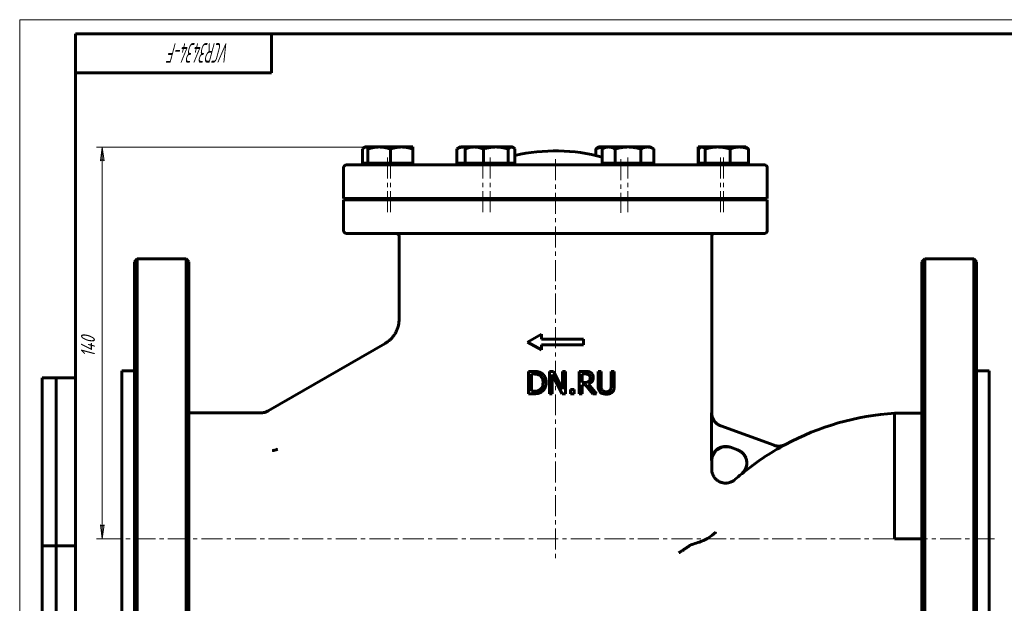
# Model space of a CAD drawing. Header units: millimetres. Extents: x 0 to 594, y 0 to 420.
# Tile 2 of 3: x 0 to 352, y 211 to 420. Entities that reach past the tile are written whole.
import ezdxf

# ---------------------------------------------------------------- set-up
doc = ezdxf.new("R2010")
doc.units = ezdxf.units.MM
for name, pattern in [('K5LT_AXLED', [12, 7.5, -1.5, 1.5, -1.5]), ('K5LT_BASIC', [0]), ('K5LT_THIN', [0])]:
    doc.linetypes.add(name, pattern=pattern)
doc.layers.add('Системный слой', color=7, linetype='Continuous')
doc.layers.add('Системный слой (1)', color=7, linetype='Continuous', true_color=0x6c6c6c)
doc.styles.add('KDIMTEXTSTYLE', font='GOST_AU.SHX', dxfattribs={"width": 0.96, "oblique": 15, "height": 5})
doc.styles.add('KTEXTSTYLE', font='GOST_AU.SHX', dxfattribs={"width": 0.56, "height": 5})
doc.dimstyles.new('KDIMSTYLE (1.00)', dxfattribs={"dimtxt": 5, "dimasz": 1, "dimexe": 2, "dimexo": 0, "dimgap": 1, "dimtad": 1, "dimtxsty": 'KDIMTEXTSTYLE', "dimsah": 1, "dimcen": 0, "dimdle": 1, "dimadec": 0, "dimazin": 0, "dimtfac": 0.667, "dimtmove": 0, "dimatfit": 3, "dimfxl": 1, "dimtvp": 1, "dimtolj": 1, "dimtzin": 0, "dimarcsym": 0})

# ---------------------------------------------------------------- blocks, each defined once
blk = doc.blocks.new('U12')
at = {"layer": 'Системный слой (1)', "color": 143, "linetype": 'K5LT_BASIC', "lineweight": 60, "true_color": 0x33acca}
for p, q in [((247.34, 279.5), (247.34, 342.6)), ((247.34, 259.38), (247.34, 262.47))]:
    blk.add_line(p, q, dxfattribs=at)
blk = doc.blocks.new('U13')
at = {"layer": 'Системный слой (1)', "color": 143, "linetype": 'K5LT_BASIC', "lineweight": 60, "true_color": 0x33acca}
for start, end in [(93.5544, 118.2473), (129.6078, 131.5192)]:
    blk.add_arc((318.63, 184.5), 95, start, end, dxfattribs=at)
blk = doc.blocks.new('U15')
at = {"layer": 'Системный слой (1)', "color": 143, "linetype": 'K5LT_BASIC', "lineweight": 60, "true_color": 0x33acca}
for p, q in [((248.91, 266.1), (247.5, 263.7)), ((251.26, 267.34), (248.91, 266.1)), ((254.05, 267.17), (251.26, 267.34)), ((247.5, 263.7), (247.34, 262.47))]:
    blk.add_line(p, q, dxfattribs=at)
blk = doc.blocks.new('U16')
at = {"layer": 'Системный слой (1)', "color": 143, "linetype": 'K5LT_BASIC', "lineweight": 60, "true_color": 0x33acca}
for p, q in [((322.48, 234.5), (322.48, 333.5)), ((322.48, 135.5), (322.48, 234.5))]:
    blk.add_line(p, q, dxfattribs=at)
blk = doc.blocks.new('U17')
at = {"layer": 'Системный слой (1)', "color": 143, "linetype": 'K5LT_BASIC', "lineweight": 60, "true_color": 0x33acca}
for p, q in [((176.02, 374.49), (175.84, 374.5)), ((176.21, 374.43), (176.02, 374.49)), ((176.39, 374.34), (176.21, 374.43)), ((176.6, 374.2), (176.39, 374.34)), ((176.81, 374.02), (176.6, 374.2)), ((177.04, 373.79), (176.81, 374.02))]:
    blk.add_line(p, q, dxfattribs=at)
blk = doc.blocks.new('U18')
at = {"layer": 'Системный слой (1)', "color": 143, "linetype": 'K5LT_BASIC', "lineweight": 60, "true_color": 0x33acca}
for p, q in [((159, 374.48), (158.61, 374.5)), ((159.39, 374.42), (159, 374.48)), ((159.78, 374.31), (159.39, 374.42))]:
    blk.add_line(p, q, dxfattribs=at)
blk = doc.blocks.new('U19')
at = {"layer": 'Системный слой (1)', "color": 143, "linetype": 'K5LT_BASIC', "lineweight": 60, "true_color": 0x33acca}
for p, q in [((60.48, 234.5), (60.48, 333.5)), ((60.48, 135.5), (60.48, 234.5))]:
    blk.add_line(p, q, dxfattribs=at)
blk = doc.blocks.new('U20')
at = {"layer": 'Системный слой (1)', "color": 143, "linetype": 'K5LT_BASIC', "lineweight": 60, "true_color": 0x33acca}
for p, q in [((115.77, 355.6), (233.95, 355.6)), ((233.95, 355.6), (267.2, 355.6))]:
    blk.add_line(p, q, dxfattribs=at)
blk = doc.blocks.new('U21')
at = {"layer": 'Системный слой (1)', "color": 143, "linetype": 'K5LT_BASIC', "lineweight": 60, "true_color": 0x33acca}
for p, q in [((242.84, 374.02), (242.61, 373.79)), ((243.05, 374.2), (242.84, 374.02)), ((243.25, 374.34), (243.05, 374.2)), ((243.44, 374.43), (243.25, 374.34)), ((243.62, 374.49), (243.44, 374.43)), ((243.81, 374.5), (243.62, 374.49))]:
    blk.add_line(p, q, dxfattribs=at)
blk = doc.blocks.new('U22')
at = {"layer": 'Системный слой (1)', "color": 143, "linetype": 'K5LT_BASIC', "lineweight": 60, "true_color": 0x33acca}
for p, q in [((209.27, 374.5), (209.2, 374.5)), ((209.34, 374.5), (209.27, 374.5)), ((209.42, 374.5), (209.34, 374.5))]:
    blk.add_line(p, q, dxfattribs=at)
blk = doc.blocks.new('U23')
at = {"layer": 'Системный слой (1)', "color": 143, "linetype": 'K5LT_BASIC', "lineweight": 60, "true_color": 0x33acca}
for p, q in [((242.54, 373.81), (242.47, 373.79)), ((242.61, 373.83), (242.54, 373.81)), ((242.67, 373.86), (242.61, 373.83))]:
    blk.add_line(p, q, dxfattribs=at)
blk = doc.blocks.new('U24')
at = {"layer": 'Системный слой (1)', "color": 143, "linetype": 'K5LT_BASIC', "lineweight": 60, "true_color": 0x33acca}
for p, q in [((123.96, 374.47), (123.7, 374.5)), ((124.22, 374.36), (123.96, 374.47)), ((124.49, 374.18), (124.22, 374.36))]:
    blk.add_line(p, q, dxfattribs=at)
blk = doc.blocks.new('U25')
at = {"layer": 'Системный слой (1)', "color": 143, "linetype": 'K5LT_BASIC', "lineweight": 60, "true_color": 0x33acca}
for p, q in [((122.73, 374.02), (122.51, 373.79)), ((122.94, 374.2), (122.73, 374.02)), ((123.15, 374.34), (122.94, 374.2)), ((123.33, 374.43), (123.15, 374.34)), ((123.52, 374.49), (123.33, 374.43)), ((123.7, 374.5), (123.52, 374.49))]:
    blk.add_line(p, q, dxfattribs=at)
blk = doc.blocks.new('D9')
at = {"layer": 'Системный слой (1)'}
for points in [[(30.15, 369.5), (29.49, 374.5), (28.83, 369.5), (29.49, 370)], [(29.49, 234.5), (30.15, 239.5), (29.49, 239), (28.83, 239.5)]]:
    blk.add_hatch(color=7, dxfattribs=at).paths.add_polyline_path(points)
at = {"layer": 'Системный слой (1)', "color": 7, "linetype": 'K5LT_THIN', "lineweight": 18, "true_color": 0xffffff}
for p, q in [((132.49, 374.5), (27.49, 374.5)), ((28.83, 369.5), (29.49, 374.5)), ((29.49, 374.5), (30.15, 369.5)), ((29.49, 370), (28.83, 369.5)), ((30.15, 369.5), (29.49, 370)), ((29.49, 234.5), (28.83, 239.5)), ((28.83, 239.5), (29.49, 239)), ((29.49, 239), (30.15, 239.5)), ((30.15, 239.5), (29.49, 234.5)), ((36.48, 234.5), (27.49, 234.5))]:
    blk.add_line(p, q, dxfattribs=at)
blk.add_wipeout([(28.49, 299.43), (21.11, 299.43), (21.11, 309.18), (28.49, 309.18)]).dxf.layer = 'Системный слой (1)'
blk.add_line((29.49, 234.5), (29.49, 374.5), dxfattribs=at)
at = {"layer": 'Системный слой (1)', "color": 7, "insert": (21.9, 299.43), "char_height": 5, "attachment_point": 1, "rotation": 90, "style": 'KTEXTSTYLE'}
blk.add_mtext('\\H5.0;\\W1.000;\\Q15;\\Q15;\\W0.960;140', dxfattribs=at)
blk = doc.blocks.new('KDIMARROW_01')
at = {"layer": 'Системный слой'}
blk.add_hatch(color=0, dxfattribs=at).paths.add_polyline_path([(-5, -0.66), (0, 0), (-5, 0.66), (-4.5, 0)])
at = {"layer": 'Системный слой', "color": 0, "linetype": 'K5LT_THIN', "lineweight": 18}
for p, q in [((-4.5, 0), (-5, 0.66)), ((-5, 0.66), (0, 0)), ((0, 0), (-5, -0.66)), ((-5, -0.66), (-4.5, 0))]:
    blk.add_line(p, q, dxfattribs=at)
at = {"layer": 'Системный слой (1)', "color": 0, "linetype": 'K5LT_THIN', "lineweight": 18}
blk.add_line((466.7, 234.5), (465.7, 234.5), dxfattribs=at)
blk = doc.blocks.new('U26')
at = {"color": 7, "linetype": 'K5LT_THIN', "lineweight": 18, "true_color": 0xffffff}
for p, q in [((0, 0), (0, 420)), ((0, 420), (594, 420))]:
    blk.add_line(p, q, dxfattribs=at)
at = {"color": 143, "linetype": 'K5LT_BASIC', "lineweight": 60, "true_color": 0x33acca}
for p, q in [((20, 5), (20, 415)), ((20, 415), (589, 415)), ((90, 415), (90, 401)), ((90, 401), (20, 401)), ((8, 172), (8, 292)), ((20, 292), (8, 292)), ((13, 172), (13, 292)), ((20, 232), (8, 232))]:
    blk.add_line(p, q, dxfattribs=at)
at = {"color": 7, "insert": (75.17, 404.64), "char_height": 7, "attachment_point": 1, "rotation": 180, "style": 'KTEXTSTYLE'}
blk.add_mtext('\\H5.0;\\W1.000;\\Q15;\\Q15;\\W0.560;\\H7.00;VCR3434-F', dxfattribs=at)

msp = doc.modelspace()

# ---------------------------------------------------------------- linework, layer by layer
at = {"layer": 'Системный слой (1)', "color": 143, "linetype": 'K5LT_BASIC', "lineweight": 60, "true_color": 0x33acca}
for p, q in [((122.506, 368.704), (122.506, 373.79)), ((123.428, 374.504), (123.146, 374.341)), ((123.428, 374.504), (123.701, 374.504)), ((123.701, 374.504), (124.493, 374.504)), ((124.493, 373.79), (124.493, 374.504)), ((124.493, 374.504), (128.493, 374.504)), ((124.493, 368.704), (124.493, 373.79)), ((128.493, 374.504), (136.493, 374.504)), ((132.493, 368.704), (132.493, 373.79)), ((136.493, 374.504), (140.493, 374.504)), ((140.493, 374.504), (140.493, 373.79)), ((140.493, 368.704), (140.493, 373.79)), ((157.543, 374.504), (156.305, 373.79)), ((156.305, 368.704), (156.305, 373.79)), ((157.543, 374.504), (158.615, 374.504)), ((158.615, 374.504), (160.112, 374.504)), ((159.19, 368.704), (159.19, 373.79)), ((160.112, 374.504), (159.83, 374.341)), ((160.112, 374.504), (162.456, 374.504)), ((162.456, 374.504), (170.183, 374.504)), ((165.722, 368.704), (165.722, 373.79)), ((170.183, 374.504), (175.84, 374.504)), ((174.644, 368.704), (174.644, 373.79)), ((175.84, 374.504), (176.112, 374.504)), ((176.112, 374.504), (176.395, 374.341)), ((177.035, 368.704), (177.035, 373.79)), ((205.93, 371.478), (205.93, 373.79)), ((206.852, 374.504), (206.57, 374.341)), ((206.852, 374.504), (209.196, 374.504)), ((209.422, 374.504), (208.184, 373.79)), ((208.184, 368.704), (208.184, 373.79)), ((209.196, 374.504), (209.422, 374.504)), ((209.422, 374.504), (210.494, 374.504)), ((210.494, 374.504), (217.422, 374.504)), ((212.803, 368.704), (212.803, 373.79)), ((217.422, 374.504), (224.35, 374.504)), ((222.041, 368.704), (222.041, 373.79)), ((224.35, 374.504), (225.422, 374.504)), ((225.422, 374.504), (226.66, 373.79)), ((226.66, 368.704), (226.66, 373.79)), ((242.472, 373.79), (242.472, 374.504)), ((242.472, 374.504), (243.536, 374.504)), ((242.472, 368.704), (242.472, 373.79)), ((242.614, 368.704), (242.614, 373.79)), ((243.536, 374.504), (243.254, 374.341)), ((243.536, 374.504), (243.809, 374.504)), ((243.809, 374.504), (249.466, 374.504)), ((245.005, 368.704), (245.005, 373.79)), ((249.466, 374.504), (257.193, 374.504)), ((253.927, 368.704), (253.927, 373.79)), ((257.193, 374.504), (259.536, 374.504)), ((259.536, 374.504), (259.819, 374.341)), ((260.459, 368.704), (260.459, 373.79)), ((115.769, 356.104), (115.769, 367.104)), ((266.196, 368.104), (116.769, 368.104)), ((123.701, 368.704), (122.506, 368.704)), ((123.428, 368.704), (123.428, 368.104)), ((124.493, 368.704), (123.701, 368.704)), ((124.493, 368.704), (124.493, 368.104)), ((128.493, 368.704), (124.493, 368.704)), ((132.493, 368.704), (128.493, 368.704)), ((136.493, 368.704), (132.493, 368.704)), ((140.493, 368.704), (136.493, 368.704)), ((140.493, 368.704), (140.493, 368.104)), ((158.615, 368.704), (156.305, 368.704)), ((157.543, 368.704), (157.543, 368.104)), ((159.19, 368.704), (158.615, 368.704)), ((162.456, 368.704), (159.19, 368.704)), ((160.112, 368.704), (160.112, 368.104)), ((165.722, 368.704), (162.456, 368.704)), ((170.183, 368.704), (165.722, 368.704)), ((174.644, 368.704), (170.183, 368.704)), ((175.84, 368.704), (174.644, 368.704)), ((177.035, 368.704), (175.84, 368.704)), ((176.112, 368.704), (176.112, 368.104)), ((210.494, 368.704), (208.184, 368.704)), ((209.422, 368.704), (209.422, 368.104)), ((212.803, 368.704), (210.494, 368.704)), ((217.422, 368.704), (212.803, 368.704)), ((222.041, 368.704), (217.422, 368.704)), ((224.35, 368.704), (222.041, 368.704)), ((226.66, 368.704), (224.35, 368.704)), ((225.422, 368.704), (225.422, 368.104)), ((242.614, 368.704), (242.472, 368.704)), ((242.472, 368.704), (242.472, 368.104)), ((243.809, 368.704), (242.614, 368.704)), ((243.536, 368.704), (243.536, 368.104)), ((245.005, 368.704), (243.809, 368.704)), ((249.466, 368.704), (245.005, 368.704)), ((253.927, 368.704), (249.466, 368.704)), ((257.193, 368.704), (253.927, 368.704)), ((260.459, 368.704), (257.193, 368.704)), ((259.536, 368.704), (259.536, 368.104)), ((267.196, 356.104), (267.196, 367.104)), ((115.769, 356.104), (267.196, 356.104)), ((115.769, 344.604), (115.769, 355.604)), ((126.428, 356.104), (126.428, 355.604)), ((127.493, 356.104), (127.493, 355.604)), ((137.493, 356.104), (137.493, 355.604)), ((160.543, 356.104), (160.543, 355.604)), ((163.112, 356.104), (163.112, 355.604)), ((173.112, 356.104), (173.112, 355.604)), ((183.982, 355.604), (183.982, 356.104)), ((198.982, 355.604), (198.982, 356.104)), ((209.852, 356.104), (209.852, 355.604)), ((212.422, 356.104), (212.422, 355.604)), ((222.422, 356.104), (222.422, 355.604)), ((245.472, 356.104), (245.472, 355.604)), ((246.536, 356.104), (246.536, 355.604)), ((256.536, 356.104), (256.536, 355.604)), ((267.196, 344.604), (267.196, 355.604)), ((116.769, 343.604), (266.196, 343.604)), ((135.625, 312.964), (135.623, 342.604)), ((41.982, 334.504), (40.982, 333.504)), ((41.982, 134.504), (41.982, 334.504)), ((59.482, 334.504), (41.982, 334.504)), ((59.482, 334.504), (59.482, 234.504)), ((60.482, 333.504), (59.482, 334.504)), ((322.482, 333.504), (323.482, 334.504)), ((323.482, 334.504), (323.482, 234.504)), ((323.482, 334.504), (340.982, 334.504)), ((340.982, 334.504), (341.982, 333.504)), ((340.982, 134.504), (340.982, 334.504)), ((40.982, 135.504), (40.982, 333.504)), ((341.982, 135.504), (341.982, 333.504)), ((135.624, 312.964), (135.624, 312.964)), ((181.482, 304.79), (186.482, 307.624)), ((186.482, 305.79), (186.482, 307.624)), ((88.83, 280.174), (130.625, 304.305)), ((181.482, 304.79), (186.482, 301.955)), ((186.482, 305.79), (201.482, 305.79)), ((186.482, 301.955), (186.482, 303.79)), ((186.482, 303.79), (201.482, 303.79)), ((201.482, 303.79), (201.482, 305.79)), ((36.482, 294.504), (36.482, 174.504)), ((40.982, 294.504), (36.482, 294.504)), ((183.687, 294.298), (181.865, 294.298)), ((181.865, 294.298), (181.865, 286.298)), ((182.928, 293.377), (183.739, 293.377)), ((182.928, 287.219), (182.928, 293.377)), ((189.327, 294.298), (189.327, 286.298)), ((190.838, 294.298), (189.327, 294.298)), ((190.319, 286.298), (190.319, 293.196)), ((190.319, 293.196), (193.859, 286.298)), ((194.06, 287.964), (190.838, 294.298)), ((195.052, 294.298), (194.06, 294.298)), ((194.06, 294.298), (194.06, 287.964)), ((195.052, 286.298), (195.052, 294.298)), ((200.005, 294.298), (200.005, 286.298)), ((202.066, 294.298), (200.005, 294.298)), ((201.068, 290.369), (201.068, 293.377)), ((201.068, 293.377), (202.125, 293.377)), ((206.734, 294.298), (206.734, 289.306)), ((207.797, 294.298), (206.734, 294.298)), ((207.797, 289.306), (207.797, 294.298)), ((211.46, 294.298), (211.46, 289.28)), ((212.523, 294.298), (211.46, 294.298)), ((212.523, 289.306), (212.523, 294.298)), ((341.982, 294.504), (346.482, 294.504)), ((346.482, 294.504), (346.482, 174.504)), ((202.001, 290.369), (201.068, 290.369)), ((201.068, 289.481), (202.287, 289.481)), ((201.068, 286.298), (201.068, 289.481)), ((202.287, 289.481), (204.815, 286.298)), ((206.196, 286.298), (203.35, 289.779)), ((181.865, 286.298), (183.706, 286.298)), ((183.739, 287.219), (182.928, 287.219)), ((189.327, 286.298), (190.319, 286.298)), ((193.859, 286.298), (195.052, 286.298)), ((196.88, 287.828), (196.88, 286.298)), ((198.163, 287.828), (196.88, 287.828)), ((196.88, 286.298), (198.163, 286.298)), ((198.163, 286.298), (198.163, 287.828)), ((200.005, 286.298), (201.068, 286.298)), ((204.815, 286.298), (206.196, 286.298)), ((60.482, 279.504), (86.33, 279.504)), ((86.33, 279.504), (86.33, 279.504)), ((88.83, 280.174), (88.83, 280.174)), ((247.322, 262.477), (247.322, 279.504)), ((312.738, 279.322), (322.482, 279.322)), ((312.738, 279.322), (312.738, 234.51)), ((269.618, 267.887), (250.613, 274.804)), ((254.034, 267.174), (256.609, 266.237)), ((247.341, 259.377), (247.341, 259.377)), ((255.655, 255.633), (255.655, 255.633)), ((59.482, 234.504), (59.482, 134.504)), ((312.738, 234.51), (322.482, 234.535)), ((312.738, 234.51), (322.482, 234.51)), ((323.482, 234.504), (323.482, 134.504))]:
    msp.add_line(p, q, dxfattribs=at)
at = {"layer": 'Системный слой (1)', "color": 30, "linetype": 'K5LT_AXLED', "lineweight": 18, "true_color": 0xff8000}
for p, q in [((131.428, 370.704), (131.428, 351.025)), ((132.493, 370.704), (132.493, 351.025)), ((165.543, 370.704), (165.543, 351.025)), ((168.112, 370.704), (168.112, 351.025)), ((191.482, 370.104), (191.482, 227.504)), ((214.852, 370.104), (214.852, 351.025)), ((217.422, 370.704), (217.422, 351.025)), ((250.472, 370.704), (250.472, 351.025)), ((251.536, 370.704), (251.536, 351.025)), ((336.482, 234.504), (34.482, 234.504)), ((348.482, 234.504), (320.482, 234.504))]:
    msp.add_line(p, q, dxfattribs=at)
at = {"layer": 'Системный слой (1)', "color": 143, "linetype": 'K5LT_BASIC', "lineweight": 60, "true_color": 0x33acca}
for centre, radius, start, end in [((191.482, 308.104), 65, 75.11069, 102.84208), ((116.769, 367.104), 1, 90, 180), ((266.196, 367.104), 1, 0, 90), ((116.769, 344.604), 1, 180, 270), ((134.623, 342.604), 1, 0, 90), ((248.342, 342.604), 1, 90, 180), ((266.196, 344.604), 1, 270, 0), ((318.627, 184.504), 94.975, 118.23308, 129.59842)]:
    msp.add_arc(centre, radius, start, end, dxfattribs=at)
for points, weights in [([(128.493, 374.504), (126.636, 374.504), (124.493, 373.79)], [1, 1.0379548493, 1]), ([(132.493, 373.79), (130.349, 374.504), (128.493, 374.504)], [1, 1.0379548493, 1]), ([(136.493, 374.504), (134.636, 374.504), (132.493, 373.79)], [1, 1.0379548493, 1]), ([(140.493, 373.79), (138.349, 374.504), (136.493, 374.504)], [1, 1.0379548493, 1]), ([(158.615, 374.504), (157.543, 374.504), (156.305, 373.79)], [1, 1.0379548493, 1]), ([(162.456, 374.504), (160.94, 374.504), (159.19, 373.79)], [1, 1.0379548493, 1]), ([(159.19, 373.79), (159.527, 374.167), (159.83, 374.341)], [1, 1.01965916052, 1.0189529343]), ([(165.722, 373.79), (163.971, 374.504), (162.456, 374.504)], [1, 1.0379548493, 1]), ([(170.183, 374.504), (168.112, 374.504), (165.722, 373.79)], [1, 1.0379548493, 1]), ([(174.644, 373.79), (172.253, 374.504), (170.183, 374.504)], [1, 1.0379548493, 1]), ([(175.84, 374.504), (175.285, 374.504), (174.644, 373.79)], [1, 1.0379548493, 1]), ([(209.196, 374.504), (207.68, 374.504), (205.93, 373.79)], [1, 1.0379548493, 1]), ([(205.93, 373.79), (206.267, 374.167), (206.57, 374.341)], [1, 1.01965916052, 1.0189529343]), ([(210.494, 374.504), (209.422, 374.504), (208.184, 373.79)], [1, 1.0379548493, 1]), ([(212.803, 373.79), (211.566, 374.504), (210.494, 374.504)], [1, 1.0379548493, 1]), ([(217.422, 374.504), (215.278, 374.504), (212.803, 373.79)], [1, 1.0379548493, 1]), ([(222.041, 373.79), (219.566, 374.504), (217.422, 374.504)], [1, 1.0379548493, 1]), ([(224.35, 374.504), (223.278, 374.504), (222.041, 373.79)], [1, 1.0379548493, 1]), ([(226.66, 373.79), (225.422, 374.504), (224.35, 374.504)], [1, 1.0379548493, 1]), ([(245.005, 373.79), (244.364, 374.504), (243.809, 374.504)], [1, 1.0379548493, 1]), ([(249.466, 374.504), (247.395, 374.504), (245.005, 373.79)], [1, 1.0379548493, 1]), ([(253.927, 373.79), (251.536, 374.504), (249.466, 374.504)], [1, 1.0379548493, 1]), ([(257.193, 374.504), (255.678, 374.504), (253.927, 373.79)], [1, 1.0379548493, 1]), ([(260.459, 373.79), (258.709, 374.504), (257.193, 374.504)], [1, 1.0379548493, 1]), ([(259.819, 374.341), (260.122, 374.167), (260.459, 373.79)], [1.0189529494, 1.01965895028, 1])]:
    msp.add_rational_spline(points, weights, degree=2, dxfattribs=at)
for points, knots in [([(130.625, 304.304), (130.627, 304.305), (130.629, 304.306), (130.633, 304.309), (130.635, 304.31), (130.641, 304.314), (130.646, 304.316), (130.658, 304.323), (130.665, 304.327), (130.689, 304.341), (130.704, 304.35), (130.749, 304.377), (130.779, 304.395), (130.866, 304.448), (130.924, 304.483), (131.092, 304.591), (131.202, 304.664), (131.522, 304.885), (131.727, 305.04), (132.268, 305.481), (132.592, 305.782), (133.201, 306.428), (133.486, 306.773), (134.005, 307.494), (134.241, 307.871), (134.648, 308.633), (134.823, 309.017), (135.126, 309.815), (135.253, 310.229), (135.454, 311.076), (135.527, 311.508), (135.607, 312.283), (135.625, 312.624), (135.625, 312.964)], [0, 0, 0, 0, 0.0104451, 0.0104451, 0.0261128, 0.0261128, 0.0548369, 0.0548369, 0.1096738, 0.1096738, 0.2167363, 0.2167363, 0.4256388, 0.4256388, 0.8329987, 0.8329987, 1.6268282, 1.6268282, 3.1727072, 3.1727072, 5.8280256, 5.8280256, 8.5129215, 8.5129215, 11.1793701, 11.1793701, 13.7127617, 13.7127617, 16.3123059, 16.3123059, 18.9484448, 18.9484448, 20.998368, 20.998368, 20.998368, 20.998368]), ([(186.552, 293.663), (186.39, 293.77), (186.215, 293.86), (185.9, 293.992), (185.761, 294.041), (185.571, 294.098), (185.516, 294.114), (185.405, 294.143), (185.347, 294.157), (185.218, 294.184), (185.144, 294.197), (184.981, 294.223), (184.89, 294.235), (184.683, 294.258), (184.566, 294.268), (184.375, 294.28), (184.31, 294.284), (184.098, 294.293), (183.954, 294.296), (183.769, 294.298), (183.728, 294.298), (183.687, 294.298)], [-0.54460016, -0.54460016, -0.54460016, -0.54460016, -0.39068967, -0.39068967, -0.27484076, -0.27484076, -0.23341726, -0.23341726, -0.19692912, -0.19692912, -0.15852529, -0.15852529, -0.11877826, -0.11877826, -0.07640037, -0.07640037, -0.05573626, -0.05573626, -0.01246545, -0.01246545, 0, 0, 0, 0]), ([(183.739, 293.377), (183.845, 293.377), (183.944, 293.375), (184.143, 293.368), (184.24, 293.362), (184.437, 293.346), (184.532, 293.336), (184.674, 293.316), (184.728, 293.307), (184.817, 293.291), (184.854, 293.283), (184.906, 293.272), (184.925, 293.268), (185.263, 293.188), (185.567, 293.066), (185.852, 292.898)], [-0.15966542, -0.15966542, -0.15966542, -0.15966542, -0.14976335, -0.14976335, -0.13818881, -0.13818881, -0.12404125, -0.12404125, -0.11382319, -0.11382319, -0.10504551, -0.10504551, -0.09981714, -0.09981714, 0, 0, 0, 0]), ([(185.852, 292.898), (186.069, 292.765), (186.261, 292.602), (186.59, 292.209), (186.719, 291.986), (187, 291.294), (187.065, 290.793), (187.065, 290.304)], [-0.3002892, -0.3002892, -0.3002892, -0.3002892, -0.22402396, -0.22402396, -0.14656735, -0.14656735, 0, 0, 0, 0]), ([(188.173, 290.291), (188.173, 290.657), (188.142, 291.024), (187.971, 291.833), (187.832, 292.14), (187.541, 292.716), (187.273, 293.072), (186.813, 293.477), (186.686, 293.574), (186.552, 293.663)], [-0.28698739, -0.28698739, -0.28698739, -0.28698739, -0.24160681, -0.24160681, -0.18434, -0.18434, -0.04810104, -0.04810104, 0, 0, 0, 0]), ([(204.102, 293.877), (203.924, 293.992), (203.735, 294.084), (203.419, 294.184), (203.246, 294.23), (202.745, 294.278), (202.574, 294.288), (202.293, 294.296), (202.179, 294.298), (202.066, 294.298)], [-0.36891155, -0.36891155, -0.36891155, -0.36891155, -0.18865148, -0.18865148, -0.08586896, -0.08586896, -0.0345609, -0.0345609, 0, 0, 0, 0]), ([(202.125, 293.377), (202.213, 293.377), (202.294, 293.375), (202.469, 293.368), (202.557, 293.36), (202.682, 293.347), (202.726, 293.34), (202.797, 293.329), (202.826, 293.324), (202.857, 293.318), (202.862, 293.317), (202.88, 293.313), (202.893, 293.31), (203.079, 293.268), (203.245, 293.204), (203.395, 293.105)], [-0.093864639, -0.093864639, -0.093864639, -0.093864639, -0.085627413, -0.085627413, -0.074018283, -0.074018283, -0.066184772, -0.066184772, -0.059704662, -0.059704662, -0.058351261, -0.058351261, -0.05470819, -0.05470819, 0, 0, 0, 0]), ([(203.35, 289.779), (203.654, 289.893), (203.937, 290.048), (204.342, 290.391), (204.541, 290.592), (204.849, 291.121), (204.938, 291.402), (205.001, 291.84), (205.01, 291.983), (205.01, 292.126)], [-0.37880193, -0.37880193, -0.37880193, -0.37880193, -0.22786201, -0.22786201, -0.13276103, -0.13276103, -0.04297182, -0.04297182, 0, 0, 0, 0]), ([(203.395, 293.105), (203.487, 293.043), (203.569, 292.971), (203.662, 292.857), (203.682, 292.829), (203.719, 292.772), (203.736, 292.743), (203.761, 292.697), (203.77, 292.679), (203.786, 292.643), (203.794, 292.625), (203.873, 292.428), (203.901, 292.236), (203.901, 292.042)], [-0.11355408, -0.11355408, -0.11355408, -0.11355408, -0.08704258, -0.08704258, -0.07839939, -0.07839939, -0.0695314, -0.0695314, -0.06385804, -0.06385804, -0.05818375, -0.05818375, 0, 0, 0, 0]), ([(205.01, 292.126), (205.01, 292.311), (204.994, 292.498), (204.92, 292.839), (204.866, 292.993), (204.783, 293.151), (204.775, 293.165), (204.752, 293.204), (204.736, 293.232), (204.695, 293.295), (204.671, 293.332), (204.602, 293.426), (204.555, 293.484), (204.459, 293.588), (204.414, 293.633), (204.345, 293.694), (204.326, 293.711), (204.241, 293.781), (204.173, 293.831), (204.102, 293.877)], [-0.39118846, -0.39118846, -0.39118846, -0.39118846, -0.25494804, -0.25494804, -0.13376597, -0.13376597, -0.1228659, -0.1228659, -0.10483892, -0.10483892, -0.08404261, -0.08404261, -0.05491314, -0.05491314, -0.03363195, -0.03363195, -0.02578367, -0.02578367, 0, 0, 0, 0]), ([(187.065, 290.304), (187.065, 289.945), (187.034, 289.574), (186.891, 288.996), (186.791, 288.698), (186.424, 288.14), (186.208, 287.924), (185.95, 287.75)], [-0.36278068, -0.36278068, -0.36278068, -0.36278068, -0.20038362, -0.20038362, -0.09375171, -0.09375171, 0, 0, 0, 0]), ([(186.539, 286.94), (186.767, 287.09), (186.973, 287.267), (187.347, 287.68), (187.51, 287.912), (187.921, 288.652), (188.08, 289.175), (188.163, 289.917), (188.173, 290.104), (188.173, 290.291)], [-0.39109417, -0.39109417, -0.39109417, -0.39109417, -0.3092606, -0.3092606, -0.22419847, -0.22419847, -0.05615962, -0.05615962, 0, 0, 0, 0]), ([(203.447, 290.784), (203.363, 290.7), (203.27, 290.63), (203.016, 290.494), (202.883, 290.462), (202.56, 290.391), (202.277, 290.369), (202.001, 290.369)], [-0.11311173, -0.11311173, -0.11311173, -0.11311173, -0.10119286, -0.10119286, -0.08401133, -0.08401133, 0, 0, 0, 0]), ([(203.901, 292.042), (203.901, 291.891), (203.89, 291.738), (203.835, 291.44), (203.796, 291.315), (203.676, 291.047), (203.575, 290.905), (203.447, 290.784)], [-0.12345543, -0.12345543, -0.12345543, -0.12345543, -0.08861115, -0.08861115, -0.05351936, -0.05351936, 0, 0, 0, 0]), ([(206.734, 289.306), (206.734, 288.545), (206.834, 288.11), (206.992, 287.578), (207.122, 287.319), (207.363, 287.011), (207.429, 286.937), (207.499, 286.868)], [-0.19729626, -0.19729626, -0.19729626, -0.19729626, -0.11934783, -0.11934783, -0.0301099, -0.0301099, 0, 0, 0, 0]), ([(208.141, 287.692), (208.022, 287.871), (207.939, 288.067), (207.827, 288.535), (207.809, 288.835), (207.799, 289.126), (207.797, 289.217), (207.797, 289.306)], [-0.13764539, -0.13764539, -0.13764539, -0.13764539, -0.0874807, -0.0874807, -0.02685373, -0.02685373, 0, 0, 0, 0]), ([(211.46, 289.28), (211.46, 289.014), (211.447, 288.726), (211.379, 288.301), (211.332, 288.083), (211.18, 287.793), (211.149, 287.742), (211.116, 287.692)], [-0.23152192, -0.23152192, -0.23152192, -0.23152192, -0.09982585, -0.09982585, -0.01826257, -0.01826257, 0, 0, 0, 0]), ([(211.758, 286.868), (211.882, 286.986), (211.991, 287.117), (212.177, 287.409), (212.252, 287.565), (212.41, 288.019), (212.487, 288.414), (212.52, 289.043), (212.523, 289.175), (212.523, 289.306)], [-0.3609798, -0.3609798, -0.3609798, -0.3609798, -0.27492271, -0.27492271, -0.18896336, -0.18896336, -0.03932929, -0.03932929, 0, 0, 0, 0]), ([(183.706, 286.298), (184.167, 286.298), (184.68, 286.319), (185.4, 286.44), (185.768, 286.524), (186.329, 286.813), (186.435, 286.874), (186.539, 286.94)], [-0.45142216, -0.45142216, -0.45142216, -0.45142216, -0.18975484, -0.18975484, -0.03701225, -0.03701225, 0, 0, 0, 0]), ([(185.95, 287.75), (185.805, 287.649), (185.652, 287.563), (185.262, 287.395), (185.071, 287.351), (184.579, 287.247), (184.147, 287.219), (183.739, 287.219)], [-0.17128138, -0.17128138, -0.17128138, -0.17128138, -0.15152408, -0.15152408, -0.12371235, -0.12371235, 0, 0, 0, 0]), ([(207.499, 286.868), (207.721, 286.646), (207.98, 286.48), (208.5, 286.267), (208.826, 286.173), (209.398, 286.133), (209.512, 286.129), (209.625, 286.129)], [-0.35908611, -0.35908611, -0.35908611, -0.35908611, -0.18147215, -0.18147215, -0.03591352, -0.03591352, 0, 0, 0, 0]), ([(209.625, 287.037), (209.449, 287.037), (209.27, 287.051), (208.947, 287.116), (208.801, 287.162), (208.51, 287.308), (208.374, 287.409), (208.215, 287.587), (208.176, 287.638), (208.141, 287.692)], [-0.17749387, -0.17749387, -0.17749387, -0.17749387, -0.12121546, -0.12121546, -0.07287845, -0.07287845, -0.01965158, -0.01965158, 0, 0, 0, 0]), ([(211.116, 287.692), (211.054, 287.597), (210.98, 287.512), (210.808, 287.361), (210.711, 287.298), (210.453, 287.168), (210.214, 287.077), (209.787, 287.04), (209.706, 287.037), (209.625, 287.037)], [-0.28030445, -0.28030445, -0.28030445, -0.28030445, -0.20962204, -0.20962204, -0.135913, -0.135913, -0.0255624, -0.0255624, 0, 0, 0, 0]), ([(209.625, 286.129), (209.981, 286.129), (210.356, 286.161), (211.079, 286.363), (211.354, 286.529), (211.631, 286.75), (211.696, 286.807), (211.758, 286.868)], [-0.18622283, -0.18622283, -0.18622283, -0.18622283, -0.11104043, -0.11104043, -0.02714004, -0.02714004, 0, 0, 0, 0]), ([(86.33, 279.504), (86.33, 279.504), (86.33, 279.504), (86.331, 279.504), (86.331, 279.504), (86.333, 279.504), (86.334, 279.504), (86.337, 279.504), (86.34, 279.504), (86.346, 279.504), (86.351, 279.504), (86.363, 279.504), (86.372, 279.504), (86.397, 279.505), (86.413, 279.505), (86.462, 279.506), (86.494, 279.507), (86.588, 279.511), (86.651, 279.514), (86.835, 279.529), (86.956, 279.542), (87.249, 279.587), (87.42, 279.622), (87.758, 279.71), (87.925, 279.763), (88.252, 279.886), (88.413, 279.955), (88.657, 280.078), (88.744, 280.125), (88.83, 280.174)], [0.0095813, 0.0095813, 0.0095813, 0.0095813, 0.0096761, 0.0096761, 0.0241903, 0.0241903, 0.0507996, 0.0507996, 0.1015991, 0.1015991, 0.2007792, 0.2007792, 0.3943013, 0.3943013, 0.7716695, 0.7716695, 1.5070536, 1.5070536, 2.9391175, 2.9391175, 5.7258368, 5.7258368, 9.7257159, 9.7257159, 13.725595, 13.725595, 17.7254741, 17.7254741, 19.9883928, 19.9883928, 19.9883928, 19.9883928]), ([(247.322, 279.504), (247.322, 279.359), (247.328, 279.215), (247.354, 278.924), (247.374, 278.777), (247.427, 278.485), (247.46, 278.34), (247.538, 278.053), (247.583, 277.912), (247.656, 277.717), (247.677, 277.662), (247.756, 277.469), (247.819, 277.333), (247.955, 277.068), (248.029, 276.939), (248.187, 276.69), (248.271, 276.569), (248.403, 276.397), (248.447, 276.343), (248.578, 276.187), (248.668, 276.087), (248.866, 275.887), (248.975, 275.786), (249.201, 275.595), (249.318, 275.504), (249.5, 275.376), (249.56, 275.335), (249.747, 275.215), (249.876, 275.14), (250.139, 275.003), (250.272, 274.94), (250.476, 274.856), (250.544, 274.829), (250.613, 274.804)], [0, 0, 0, 0, 0.04340643, 0.04340643, 0.08795914, 0.08795914, 0.13282854, 0.13282854, 0.17754039, 0.17754039, 0.19528418, 0.19528418, 0.24012215, 0.24012215, 0.28498651, 0.28498651, 0.32926906, 0.32926906, 0.35031959, 0.35031959, 0.39064877, 0.39064877, 0.43497519, 0.43497519, 0.47961692, 0.47961692, 0.50158437, 0.50158437, 0.54622574, 0.54622574, 0.59053127, 0.59053127, 0.61252138, 0.61252138, 0.61252138, 0.61252138]), ([(247.342, 279.496), (247.342, 278.332), (248.083, 276.304), (249.812, 275.096), (250.632, 274.797)], [0, 0, 0, 0, 0.5714285, 1, 1, 1, 1]), ([(254.034, 267.174), (253.898, 267.223), (253.761, 267.266), (253.48, 267.341), (253.336, 267.372), (253.044, 267.422), (252.897, 267.44), (252.6, 267.464), (252.451, 267.469), (252.241, 267.468), (252.181, 267.466), (251.972, 267.457), (251.823, 267.445), (251.528, 267.406), (251.381, 267.381), (251.09, 267.317), (250.947, 267.279), (250.667, 267.191), (250.531, 267.142), (250.343, 267.064), (250.29, 267.042), (250.171, 266.988), (250.106, 266.956), (249.911, 266.856), (249.783, 266.784), (249.534, 266.627), (249.412, 266.542), (249.177, 266.362), (249.063, 266.267), (248.855, 266.077), (248.76, 265.983), (248.567, 265.777), (248.471, 265.664), (248.288, 265.43), (248.202, 265.309), (248.099, 265.15), (248.077, 265.115), (247.975, 264.948), (247.9, 264.812), (247.764, 264.533), (247.702, 264.39), (247.593, 264.103), (247.547, 263.96), (247.466, 263.672), (247.433, 263.528), (247.378, 263.233), (247.357, 263.083), (247.329, 262.781), (247.322, 262.629), (247.322, 262.477)], [0, 0, 0, 0, 0.04315003, 0.04315003, 0.08757979, 0.08757979, 0.13245058, 0.13245058, 0.17736696, 0.17736696, 0.1954537, 0.1954537, 0.24012974, 0.24012974, 0.28511299, 0.28511299, 0.32980009, 0.32980009, 0.37354787, 0.37354787, 0.39088211, 0.39088211, 0.41274062, 0.41274062, 0.45690388, 0.45690388, 0.50154795, 0.50154795, 0.54621963, 0.54621963, 0.58623766, 0.58623766, 0.63085384, 0.63085384, 0.67557238, 0.67557238, 0.68793294, 0.68793294, 0.73472442, 0.73472442, 0.7815159, 0.7815159, 0.82687942, 0.82687942, 0.87163745, 0.87163745, 0.91730372, 0.91730372, 0.96296998, 0.96296998, 0.96296998, 0.96296998]), ([(269.618, 267.887), (269.753, 267.838), (269.891, 267.795), (270.172, 267.72), (270.316, 267.689), (270.608, 267.638), (270.756, 267.62), (271.053, 267.596), (271.202, 267.59), (271.412, 267.591), (271.472, 267.593), (271.682, 267.602), (271.83, 267.614), (272.126, 267.652), (272.272, 267.678), (272.495, 267.726), (272.572, 267.745), (272.793, 267.804), (272.934, 267.849), (273.211, 267.951), (273.346, 268.007), (273.552, 268.104), (273.626, 268.141), (273.698, 268.18)], [0, 0, 0, 0, 0.04326734, 0.04326734, 0.08776654, 0.08776654, 0.13266946, 0.13266946, 0.17756548, 0.17756548, 0.19564117, 0.19564117, 0.24049844, 0.24049844, 0.28515753, 0.28515753, 0.3089849, 0.3089849, 0.35368834, 0.35368834, 0.39762114, 0.39762114, 0.4223135, 0.4223135, 0.4223135, 0.4223135]), ([(92.099, 266.473), (92.097, 266.472), (92.094, 266.471), (91.958, 266.404), (91.821, 266.345), (91.541, 266.241), (91.399, 266.195), (91.108, 266.116), (90.96, 266.084), (90.66, 266.033), (90.509, 266.016), (90.355, 266.005), (90.352, 266.005), (90.349, 266.004)], [-0.00085099, -0.00085099, -0.00085099, -0.00085099, 0, 0, 0.04482912, 0.04482912, 0.08965823, 0.08965823, 0.13533568, 0.13533568, 0.18101313, 0.18101313, 0.18186412, 0.18186412, 0.18186412, 0.18186412]), ([(258.062, 257.695), (258.226, 257.831), (258.381, 257.977), (258.676, 258.294), (258.815, 258.464), (259.072, 258.824), (259.189, 259.014), (259.397, 259.407), (259.488, 259.61), (259.64, 260.02), (259.702, 260.226), (259.796, 260.646), (259.83, 260.858), (259.871, 261.292), (259.877, 261.514), (259.86, 261.958), (259.837, 262.181), (259.762, 262.619), (259.71, 262.835), (259.583, 263.242), (259.509, 263.434), (259.336, 263.815), (259.235, 264.003), (259.011, 264.364), (258.887, 264.537), (258.621, 264.863), (258.479, 265.015), (258.168, 265.312), (257.997, 265.455), (257.637, 265.718), (257.448, 265.838), (257.038, 266.061), (256.814, 266.162), (256.584, 266.246)], [0, 0, 0, 0, 0.0608218, 0.0608218, 0.1234597, 0.1234597, 0.1870208, 0.1870208, 0.2503492, 0.2503492, 0.311948, 0.311948, 0.3732511, 0.3732511, 0.4364699, 0.4364699, 0.5002581, 0.5002581, 0.5634801, 0.5634801, 0.622087, 0.622087, 0.6828503, 0.6828503, 0.7435907, 0.7435907, 0.8029096, 0.8029096, 0.8664856, 0.8664856, 0.9301635, 0.9301635, 1, 1, 1, 1]), ([(258.09, 257.686), (258.202, 257.778), (258.309, 257.876), (258.518, 258.082), (258.618, 258.191), (258.81, 258.417), (258.901, 258.535), (259.072, 258.778), (259.152, 258.902), (259.256, 259.081), (259.285, 259.133), (259.383, 259.317), (259.447, 259.451), (259.564, 259.724), (259.616, 259.863), (259.678, 260.056), (259.694, 260.108), (259.75, 260.303), (259.784, 260.448), (259.839, 260.739), (259.86, 260.886), (259.889, 261.18), (259.897, 261.327), (259.901, 261.623), (259.896, 261.772), (259.873, 262.068), (259.856, 262.216), (259.807, 262.506), (259.777, 262.65), (259.726, 262.847), (259.711, 262.903), (259.679, 263.011), (259.663, 263.064), (259.599, 263.256), (259.546, 263.393), (259.429, 263.664), (259.364, 263.797), (259.223, 264.056), (259.146, 264.182), (259.032, 264.353), (258.999, 264.401), (258.911, 264.524), (258.854, 264.599), (258.702, 264.787), (258.604, 264.898), (258.395, 265.114), (258.284, 265.219), (258.052, 265.418), (257.932, 265.513), (257.687, 265.689), (257.562, 265.771), (257.303, 265.924), (257.168, 265.995), (256.893, 266.126), (256.752, 266.184), (256.609, 266.237)], [0, 0, 0, 0, 0.043589, 0.043589, 0.0882112, 0.0882112, 0.1330334, 0.1330334, 0.1775013, 0.1775013, 0.1952783, 0.1952783, 0.2400014, 0.2400014, 0.2846477, 0.2846477, 0.3011377, 0.3011377, 0.3459327, 0.3459327, 0.3904618, 0.3904618, 0.4347284, 0.4347284, 0.4795885, 0.4795885, 0.5243351, 0.5243351, 0.5683446, 0.5683446, 0.585684, 0.585684, 0.6022195, 0.6022195, 0.6464863, 0.6464863, 0.6910622, 0.6910622, 0.735443, 0.735443, 0.7529169, 0.7529169, 0.7810484, 0.7810484, 0.8254867, 0.8254867, 0.8714265, 0.8714265, 0.9173663, 0.9173663, 0.9621316, 0.9621316, 1.0079118, 1.0079118, 1.053692, 1.053692, 1.053692, 1.053692]), ([(255.655, 255.633), (255.655, 255.633), (255.655, 255.633), (255.653, 255.632), (255.651, 255.63), (255.647, 255.626), (255.644, 255.624), (255.636, 255.617), (255.631, 255.612), (255.615, 255.598), (255.605, 255.589), (255.574, 255.563), (255.553, 255.546), (255.491, 255.495), (255.45, 255.461), (255.325, 255.365), (255.241, 255.304), (254.985, 255.131), (254.808, 255.026), (254.426, 254.831), (254.22, 254.742), (253.798, 254.592), (253.582, 254.531), (253.147, 254.439), (252.928, 254.408), (252.495, 254.376), (252.281, 254.374), (251.852, 254.399), (251.636, 254.425), (251.203, 254.506), (250.985, 254.562), (250.559, 254.702), (250.351, 254.786), (249.951, 254.98), (249.759, 255.089), (249.399, 255.328), (249.23, 255.457), (248.903, 255.74), (248.747, 255.895), (248.453, 256.228), (248.316, 256.405), (248.065, 256.777), (247.952, 256.972), (247.755, 257.371), (247.67, 257.575), (247.534, 257.981), (247.48, 258.183), (247.397, 258.598), (247.368, 258.812), (247.345, 259.143), (247.341, 259.26), (247.341, 259.377)], [0.0030806, 0.0030806, 0.0030806, 0.0030806, 0.0038879, 0.0038879, 0.0149709, 0.0149709, 0.0347385, 0.0347385, 0.0718754, 0.0718754, 0.1437508, 0.1437508, 0.2851032, 0.2851032, 0.5630113, 0.5630113, 1.1092343, 1.1092343, 2.1824935, 2.1824935, 3.3529172, 3.3529172, 4.5248658, 4.5248658, 5.6771502, 5.6771502, 6.7927855, 6.7927855, 7.9245637, 7.9245637, 9.0964406, 9.0964406, 10.2687264, 10.2687264, 11.4184588, 11.4184588, 12.5288627, 12.5288627, 13.6767354, 13.6767354, 14.8480235, 14.8480235, 16.0212052, 16.0212052, 17.1729603, 17.1729603, 18.262329, 18.262329, 19.386685, 19.386685, 19.9994006, 19.9994006, 19.9994006, 19.9994006]), ([(239.259, 231.909), (239.652, 232.191), (240.143, 232.386), (241.424, 232.806), (242.179, 233.021), (243.967, 233.668), (244.934, 234.091), (246.952, 235.249), (247.961, 236.004), (248.821, 236.895), (248.824, 236.898), (248.827, 236.902)], [0, 0, 0, 0, 0.2428451, 0.2428451, 0.4927933, 0.4927933, 0.770107, 0.770107, 1.0912658, 1.0912658, 1.0924292, 1.0924292, 1.0924292, 1.0924292]), ([(235.652, 229.504), (235.697, 229.529), (235.825, 229.602), (235.989, 229.701), (236.108, 229.778), (236.145, 229.803)], [0, 0, 0, 0, 1.6041479, 4.5992835, 6, 6, 6, 6]), ([(236.145, 229.803), (236.347, 229.935), (236.611, 230.11), (237.002, 230.368), (237.262, 230.54), (237.521, 230.713), (237.717, 230.844), (237.912, 230.975), (238.107, 231.107), (238.302, 231.239), (238.496, 231.373), (238.69, 231.507), (238.947, 231.686), (239.136, 231.82), (239.259, 231.909)], [0, 0, 0, 0, 2.6028754, 3.4874048, 5.2817524, 6.1983337, 7.1315649, 8.070327, 9.0262802, 9.9938062, 10.9787327, 11.9697131, 12.9717445, 15, 15, 15, 15])]:
    msp.add_open_spline(points, degree=3, knots=knots, dxfattribs=at)
msp.add_open_spline([(273.666, 268.191), (272.429, 267.527), (270.908, 267.417), (269.589, 267.897)], degree=3, dxfattribs=at)

# ---------------------------------------------------------------- block references
at = {"layer": 'Системный слой (1)'}
for name in ['U25', 'U24', 'U18', 'U17', 'U22', 'U23', 'U21', 'U20', 'U12', 'U19', 'U16', 'U13', 'U15']:
    msp.add_blockref(name, (0, 0), dxfattribs=at)

# ---------------------------------------------------------------- next in the draw order: dimensions: what is measured, and where the dimension line sits
at = {"layer": 'Системный слой (1)', "color": 7}
dim = msp.add_linear_dim(base=(29.491, 234.504), p1=(132.493, 374.504), p2=(36.482, 234.504), angle=90, dimstyle='KDIMSTYLE (1.00)', override={"dimexo": 0, "dimpost": '\\H5.0;\\W0.960;\\Q15;<>', "dimblk1": 'KDIMARROW_01', "dimblk2": 'KDIMARROW_01', "dimse1": 0, "dimse2": 0, "dimclrt": 7, "dimtol": 1, "dimtp": 0, "dimtm": 0, "dimtdec": 5, "dimtolj": 1}, dxfattribs=at)
dim.commit()
dim.dimension.update_dxf_attribs({"geometry": 'D9', "text_midpoint": (29.491, 304.504), "dimtype": 160})

# ---------------------------------------------------------------- next in the draw order: block references
msp.add_blockref('U26', (0, 0))

doc.saveas('drawing.dxf')
